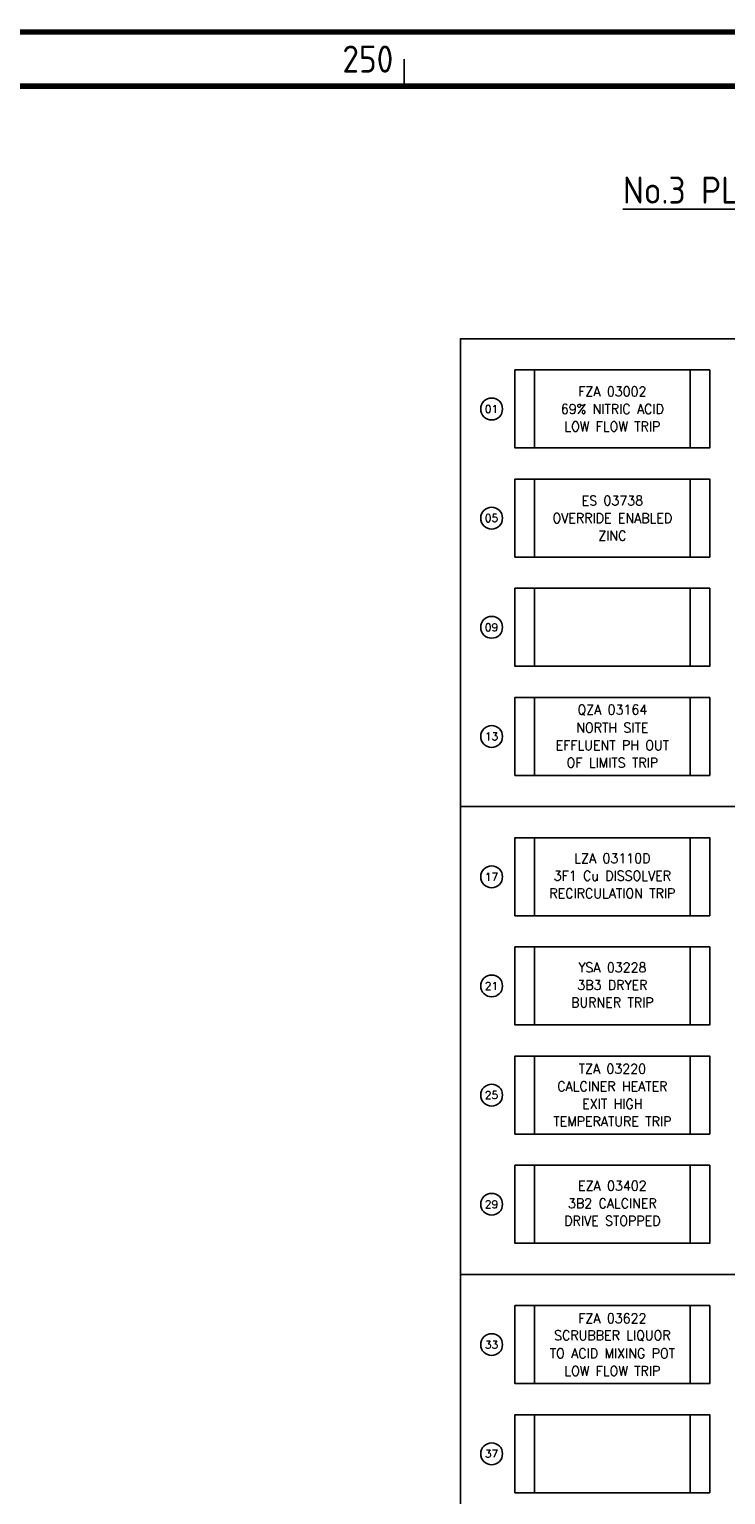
# Model space of a CAD drawing. Extents: x 142 to 4084, y 2 to 2754.
# Tile 4 of 5: x 2154 to 2797, y 1364 to 2718. Entities that reach past the tile are written whole.
import ezdxf
from ezdxf.enums import TextEntityAlignment as Align

# ---------------------------------------------------------------- set-up
doc = ezdxf.new("R2010")
doc.units = 0
doc.header["$LTSCALE"] = 5
doc.header["$MEASUREMENT"] = 0
for name, color, linetype in [('00-DRG_FRAME', 12, 'CONTINUOUS'), ('01-DRAW', 7, 'CONTINUOUS'), ('02-TEXT', 2, 'CONTINUOUS'), ('03-DIM', 3, 'CONTINUOUS')]:
    doc.layers.add(name, color=color, linetype=linetype)
doc.styles.add('ISO', font='iso.shx')
doc.styles.add('ROMANS', font='romans.shx')

msp = doc.modelspace()

# ---------------------------------------------------------------- linework, layer by layer
at = {"layer": '00-DRG_FRAME'}
msp.add_line((2500, 2665), (2500, 2690), dxfattribs=at)
at = {"layer": '00-DRG_FRAME', "const_width": 5}
msp.add_lwpolyline([(145, 5), (4045, 5), (4045, 2715), (145, 2715)], close=True, dxfattribs=at)
msp.add_lwpolyline([(145, 2665), (4045, 2665)], dxfattribs=at)
at = {"layer": '01-DRAW'}
for points in [[(2552.08, 1999.7), (2552.08, 2431.7), (3588.88, 2431.7), (3588.88, 1999.7)], [(2620.48, 2330.9), (2620.48, 2402.9), (2764.48, 2402.9), (2764.48, 2330.9)], [(2620.48, 2230.1), (2620.48, 2302.1), (2764.48, 2302.1), (2764.48, 2230.1)], [(2620.48, 2129.3), (2620.48, 2201.3), (2764.48, 2201.3), (2764.48, 2129.3)], [(2620.48, 2028.5), (2620.48, 2100.5), (2764.48, 2100.5), (2764.48, 2028.5)], [(2552.08, 1567.7), (2552.08, 1999.7), (3588.88, 1999.7), (3588.88, 1567.7)], [(2620.48, 1898.9), (2620.48, 1970.9), (2764.48, 1970.9), (2764.48, 1898.9)], [(2620.48, 1798.1), (2620.48, 1870.1), (2764.48, 1870.1), (2764.48, 1798.1)], [(2620.48, 1697.3), (2620.48, 1769.3), (2764.48, 1769.3), (2764.48, 1697.3)], [(2620.48, 1596.5), (2620.48, 1668.5), (2764.48, 1668.5), (2764.48, 1596.5)], [(2552.08, 1135.7), (2552.08, 1567.7), (3588.88, 1567.7), (3588.88, 1135.7)], [(2620.48, 1466.9), (2620.48, 1538.9), (2764.48, 1538.9), (2764.48, 1466.9)], [(2620.48, 1366.1), (2620.48, 1438.1), (2764.48, 1438.1), (2764.48, 1366.1)]]:
    msp.add_lwpolyline(points, close=True, dxfattribs=at)
at = {"layer": '03-DIM'}
for points in [[(2620.48, 2402.9), (2602.48, 2402.9), (2602.48, 2330.9), (2620.48, 2330.9)], [(2764.48, 2402.9), (2782.48, 2402.9), (2782.48, 2330.9), (2764.48, 2330.9)], [(2620.48, 2302.1), (2602.48, 2302.1), (2602.48, 2230.1), (2620.48, 2230.1)], [(2764.48, 2302.1), (2782.48, 2302.1), (2782.48, 2230.1), (2764.48, 2230.1)], [(2620.48, 2201.3), (2602.48, 2201.3), (2602.48, 2129.3), (2620.48, 2129.3)], [(2764.48, 2201.3), (2782.48, 2201.3), (2782.48, 2129.3), (2764.48, 2129.3)], [(2620.48, 2100.5), (2602.48, 2100.5), (2602.48, 2028.5), (2620.48, 2028.5)], [(2764.48, 2100.5), (2782.48, 2100.5), (2782.48, 2028.5), (2764.48, 2028.5)], [(2620.48, 1970.9), (2602.48, 1970.9), (2602.48, 1898.9), (2620.48, 1898.9)], [(2764.48, 1970.9), (2782.48, 1970.9), (2782.48, 1898.9), (2764.48, 1898.9)], [(2620.48, 1870.1), (2602.48, 1870.1), (2602.48, 1798.1), (2620.48, 1798.1)], [(2764.48, 1870.1), (2782.48, 1870.1), (2782.48, 1798.1), (2764.48, 1798.1)], [(2620.48, 1769.3), (2602.48, 1769.3), (2602.48, 1697.3), (2620.48, 1697.3)], [(2764.48, 1769.3), (2782.48, 1769.3), (2782.48, 1697.3), (2764.48, 1697.3)], [(2620.48, 1668.5), (2602.48, 1668.5), (2602.48, 1596.5), (2620.48, 1596.5)], [(2764.48, 1668.5), (2782.48, 1668.5), (2782.48, 1596.5), (2764.48, 1596.5)], [(2620.48, 1538.9), (2602.48, 1538.9), (2602.48, 1466.9), (2620.48, 1466.9)], [(2764.48, 1538.9), (2782.48, 1538.9), (2782.48, 1466.9), (2764.48, 1466.9)], [(2620.48, 1438.1), (2602.48, 1438.1), (2602.48, 1366.1), (2620.48, 1366.1)], [(2764.48, 1438.1), (2782.48, 1438.1), (2782.48, 1366.1), (2764.48, 1366.1)]]:
    msp.add_lwpolyline(points, dxfattribs=at)
for centre in [(2580.88, 2366.9), (2580.88, 2266.1), (2580.88, 2165.3), (2580.88, 2064.5), (2580.88, 1934.9), (2580.88, 1834.1), (2580.88, 1733.3), (2580.88, 1632.5), (2580.88, 1502.9), (2580.88, 1402.1)]:
    msp.add_circle(centre, 10.08, dxfattribs=at)

# ---------------------------------------------------------------- texts
at = {"layer": '00-DRG_FRAME', "style": 'ISO'}
msp.add_text('250', height=25, dxfattribs=at).set_placement((2490, 2677.5), align=Align.RIGHT)
at = {"layer": '02-TEXT', "style": 'ISO'}
msp.add_text('%%UNo.3 PLANT ANNUNCIATOR WINDOW LABEL DETAILS', height=25, dxfattribs=at).set_placement((3070, 2569), align=Align.MIDDLE)
at = {"layer": '02-TEXT', "style": 'ROMANS', "width": 0.95}
for s, p in [('FZA 03002', (2692.48, 2383.1)), ('69% NITRIC ACID', (2692.48, 2366.9)), ('LOW FLOW TRIP', (2692.48, 2350.7)), ('ES 03738', (2692.48, 2282.3)), ('OVERRIDE ENABLED', (2692.48, 2266.1)), ('ZINC', (2692.48, 2249.9)), ('QZA 03164', (2692.48, 2088.8)), ('NORTH SITE', (2692.48, 2072.6)), ('EFFLUENT PH OUT', (2692.48, 2056.4)), ('OF LIMITS TRIP', (2692.48, 2040.2)), ('LZA 03110D', (2692.48, 1952)), ('3F1 Cu DISSOLVER', (2692.48, 1935.8)), ('RECIRCULATION TRIP', (2692.48, 1919.6)), ('YSA 03228', (2692.48, 1851.2)), ('3B3 DRYER', (2692.48, 1835)), ('BURNER TRIP', (2692.48, 1818.8)), ('TZA 03220', (2692.48, 1757.6)), ('CALCINER HEATER', (2692.48, 1741.4)), ('EXIT HIGH', (2692.48, 1725.2)), ('TEMPERATURE TRIP', (2692.48, 1709)), ('EZA 03402', (2692.48, 1649.6)), ('3B2 CALCINER', (2692.48, 1633.4)), ('DRIVE STOPPED', (2692.48, 1617.2)), ('FZA 03622', (2692.48, 1527.2)), ('SCRUBBER LIQUOR', (2692.48, 1511)), ('TO ACID MIXING POT', (2692.48, 1494.8)), ('LOW FLOW TRIP', (2692.48, 1478.6))]:
    msp.add_text(s, height=9, dxfattribs=at).set_placement(p, align=Align.MIDDLE)
at = {"layer": '03-DIM', "style": 'ROMANS'}
for s, p in [('01', (2580.88, 2366.9)), ('05', (2580.88, 2266.1)), ('09', (2580.88, 2165.3)), ('13', (2580.88, 2064.5)), ('17', (2580.88, 1934.9)), ('21', (2580.88, 1834.1)), ('25', (2580.88, 1733.3)), ('29', (2580.88, 1632.5)), ('33', (2580.88, 1502.9)), ('37', (2580.88, 1402.1))]:
    msp.add_text(s, height=7.2, dxfattribs=at).set_placement(p, align=Align.MIDDLE)

doc.saveas('drawing.dxf')
